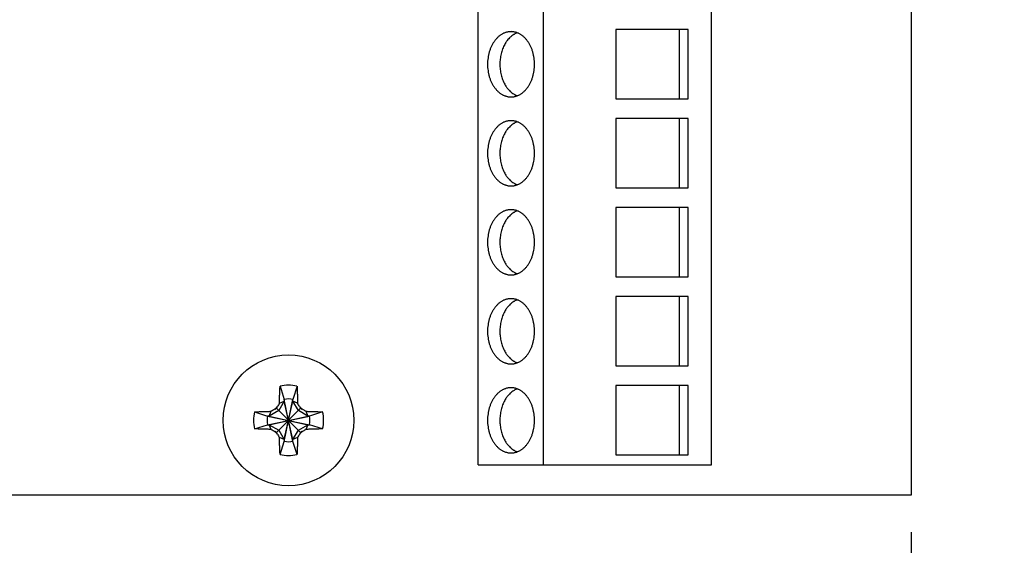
# Model space of a CAD drawing. Header units: inches. Extents: x 0 to 22, y 0 to 17.
# Tile 14 of 28: x 6.4 to 8, y 7.6 to 8.5. Entities that reach past the tile are written whole.
import ezdxf

# ---------------------------------------------------------------- set-up
doc = ezdxf.new("R2010")
doc.units = ezdxf.units.IN
doc.header["$LTSCALE"] = 1.21
doc.header["$MEASUREMENT"] = 0
doc.layers.get('0').update_dxf_attribs({"linetype": 'CONTINUOUS'})
doc.layers.add('DIMENSIONS', color=7, linetype='CONTINUOUS')
doc.styles.get("Standard").update_dxf_attribs({"font": 'txt', "width": 0.8})
doc.dimstyles.new('DIMSTYLE_1', dxfattribs={"dimtxt": 0.125, "dimasz": 0.18, "dimexe": 0.18, "dimexo": 0.0625, "dimgap": 0.09, "dimtad": 0, "dimtih": 1, "dimtoh": 1, "dimdec": 3, "dimzin": 4, "dimdsep": 46, "dimtxsty": 'STANDARD', "dimblk": '_FILLED', "dimblk1": '_FILLED', "dimblk2": '_FILLED', "dimcen": 0.09, "dimadec": 0, "dimazin": 0, "dimtp": 0.01, "dimtm": 0.01, "dimtfac": 1, "dimtdec": 3, "dimtofl": 0, "dimtmove": 0, "dimatfit": 3, "dimldrblk": '_FILLED', "dimfxl": 1, "dimtolj": 1, "dimtzin": 4, "dimarcsym": 0})

# ---------------------------------------------------------------- blocks, each defined once
blk = doc.blocks.new('*D7')
at = {"layer": 'DIMENSIONS', "color": 2, "linetype": 'CONTINUOUS'}
blk.add_line((7.8754, 7.6473), (7.8754, 7.0223), dxfattribs=at)
at = {"layer": 'DIMENSIONS', "color": 2, "linetype": 'CONTINUOUS', "insert": (7.8129, 6.9598), "char_height": 0.125, "width": 1.425, "attachment_point": 3, "rotation": 90, "line_spacing_factor": 0.9}
blk.add_mtext('4.050{\\Ftxt.shx;\\W1.000000;\\H0.125000; }[102.87]', dxfattribs=at)
blk = doc.blocks.new('_FILLED')
at = {"color": 0, "linetype": 'BYBLOCK'}
blk.add_solid([(0, 0), (-1, 0.1736), (-1, -0.1736)], dxfattribs=at)

msp = doc.modelspace()

# ---------------------------------------------------------------- linework, layer by layer
at = {"color": 7, "linetype": 'CONTINUOUS'}
for p, q in [((7.8754, 11.5098), (7.8754, 7.7098)), ((7.145, 7.7609), (7.145, 9.2609)), ((7.2552, 7.7609), (7.2552, 9.2609)), ((7.5387, 7.7609), (7.5387, 9.2609)), ((7.4992, 8.4945), (7.3772, 8.4945)), ((7.3772, 8.4945), (7.3772, 8.3779)), ((7.4846, 8.3779), (7.4846, 8.4945)), ((7.4992, 8.3779), (7.4992, 8.4945)), ((7.3772, 8.3779), (7.4992, 8.3779)), ((7.4992, 8.3445), (7.3772, 8.3445)), ((7.3772, 8.3445), (7.3772, 8.2279)), ((7.4846, 8.2279), (7.4846, 8.3445)), ((7.4992, 8.2279), (7.4992, 8.3445)), ((7.3772, 8.2279), (7.4992, 8.2279)), ((7.4992, 8.1945), (7.3772, 8.1945)), ((7.3772, 8.1945), (7.3772, 8.0779)), ((7.4846, 8.0779), (7.4846, 8.1945)), ((7.4992, 8.0779), (7.4992, 8.1945)), ((7.3772, 8.0779), (7.4992, 8.0779)), ((7.4992, 8.0445), (7.3772, 8.0445)), ((7.3772, 8.0445), (7.3772, 7.9279)), ((7.4846, 7.9279), (7.4846, 8.0445)), ((7.4992, 7.9279), (7.4992, 8.0445)), ((7.3772, 7.9279), (7.4992, 7.9279)), ((6.8111, 7.8933), (6.8181, 7.8713)), ((6.8396, 7.8933), (6.8326, 7.8713)), ((7.4992, 7.8945), (7.3772, 7.8945)), ((7.3772, 7.8945), (7.3772, 7.7779)), ((7.4846, 7.7779), (7.4846, 7.8945)), ((7.4992, 7.7779), (7.4992, 7.8945)), ((6.8326, 7.8005), (6.8181, 7.8713)), ((6.8181, 7.8713), (6.8181, 7.8684)), ((6.8181, 7.8005), (6.8326, 7.8713)), ((6.8326, 7.8684), (6.8326, 7.8713)), ((6.8023, 7.8547), (6.805, 7.8563)), ((6.805, 7.8563), (6.8066, 7.859)), ((6.8457, 7.8156), (6.805, 7.8563)), ((6.805, 7.8156), (6.8457, 7.8563)), ((6.8181, 7.8684), (6.8088, 7.8524)), ((6.8101, 7.8649), (6.8181, 7.8684)), ((6.8326, 7.8034), (6.8181, 7.8684)), ((6.8181, 7.8034), (6.8326, 7.8684)), ((6.8406, 7.8649), (6.8326, 7.8684)), ((6.8419, 7.8524), (6.8326, 7.8684)), ((6.8441, 7.859), (6.8457, 7.8563)), ((6.8457, 7.8563), (6.8484, 7.8547)), ((6.7679, 7.8502), (6.7899, 7.8432)), ((6.7899, 7.8286), (6.8607, 7.8432)), ((6.7929, 7.8432), (6.7899, 7.8432)), ((6.7899, 7.8432), (6.8607, 7.8286)), ((6.8088, 7.8524), (6.7929, 7.8432)), ((6.7929, 7.8432), (6.7963, 7.8512)), ((6.7929, 7.8286), (6.8578, 7.8432)), ((6.7929, 7.8432), (6.8578, 7.8286)), ((6.8578, 7.8432), (6.8419, 7.8524)), ((6.8544, 7.8512), (6.8578, 7.8432)), ((6.8607, 7.8432), (6.8578, 7.8432)), ((6.8828, 7.8502), (6.8607, 7.8432)), ((6.7679, 7.8217), (6.7899, 7.8286)), ((6.7899, 7.8286), (6.7929, 7.8286)), ((6.7929, 7.8286), (6.8088, 7.8194)), ((6.7963, 7.8206), (6.7929, 7.8286)), ((6.8419, 7.8194), (6.8578, 7.8286)), ((6.8578, 7.8286), (6.8544, 7.8206)), ((6.8578, 7.8286), (6.8607, 7.8286)), ((6.8828, 7.8217), (6.8607, 7.8286)), ((6.805, 7.8156), (6.8023, 7.8172)), ((6.8066, 7.8128), (6.805, 7.8156)), ((6.8088, 7.8194), (6.8181, 7.8034)), ((6.8181, 7.8034), (6.8101, 7.8069)), ((6.8181, 7.8034), (6.8181, 7.8005)), ((6.8326, 7.8034), (6.8419, 7.8194)), ((6.8406, 7.8069), (6.8326, 7.8034)), ((6.8326, 7.8005), (6.8326, 7.8034)), ((6.8457, 7.8156), (6.8441, 7.8128)), ((6.8484, 7.8172), (6.8457, 7.8156)), ((6.8111, 7.7785), (6.8181, 7.8005)), ((6.8396, 7.7785), (6.8326, 7.8005)), ((7.3772, 7.7779), (7.4992, 7.7779)), ((7.145, 7.7609), (7.5387, 7.7609)), ((7.8754, 7.7098), (3.8254, 7.7098))]:
    msp.add_line(p, q, dxfattribs=at)
msp.add_circle((6.8253, 7.8359), 0.1102, dxfattribs=at)
for centre, radius, start, end in [((6.8253, 7.836), 0.0591, 76.0606, 103.9393), ((6.8253, 7.8359), 0.0361, 78.3738, 101.6261), ((7.8578, 6.0417), 2.0979, 120.2091, 120.3969), ((6.8253, 7.8359), 0.0297, 129.0984, 140.9016), ((8.6924, 6.7608), 2.1823, 149.6067, 149.7872), ((5.0311, 6.8034), 2.0979, 30.2091, 30.3969), ((6.8253, 7.8359), 0.0297, 39.0984, 50.9016), ((5.7503, 5.9688), 2.1823, 59.6067, 59.7872), ((6.8253, 7.8359), 0.0591, 166.0606, 193.9393), ((6.8253, 7.8359), 0.0361, 168.3738, 191.6261), ((6.8253, 7.8359), 0.0361, 348.3738, 11.6261), ((6.8254, 7.8359), 0.0591, 346.0606, 13.9393), ((7.9004, 9.703), 2.1823, 239.6067, 239.7872), ((5.7929, 9.6301), 2.0979, 300.2091, 300.3969), ((6.8253, 7.8359), 0.0297, 219.0984, 230.9016), ((8.6196, 8.8684), 2.0979, 210.2091, 210.3969), ((4.9583, 8.911), 2.1823, 329.6067, 329.7872), ((6.8253, 7.8359), 0.0297, 309.0984, 320.9016), ((6.8253, 7.8359), 0.0361, 258.3738, 281.6261), ((6.8253, 7.8359), 0.0591, 256.0606, 283.9393)]:
    msp.add_arc(centre, radius, start, end, dxfattribs=at)
for points, knots in [([(7.2005, 8.4909), (7.1998, 8.4909), (7.1985, 8.4909), (7.1966, 8.4907), (7.1947, 8.4903), (7.1928, 8.4899), (7.1909, 8.4893), (7.189, 8.4886), (7.1871, 8.4877), (7.1853, 8.4867), (7.1835, 8.4856), (7.1818, 8.4844), (7.1801, 8.4831), (7.1779, 8.4812), (7.1753, 8.4784), (7.1724, 8.4748), (7.1698, 8.4708), (7.1675, 8.4665), (7.1655, 8.4618), (7.1638, 8.457), (7.1625, 8.4519), (7.1616, 8.4466), (7.161, 8.4413), (7.1608, 8.4359), (7.161, 8.4305), (7.1616, 8.4252), (7.1625, 8.42), (7.1638, 8.4149), (7.1655, 8.41), (7.1675, 8.4054), (7.1698, 8.401), (7.1724, 8.397), (7.1753, 8.3934), (7.1779, 8.3907), (7.1801, 8.3887), (7.1818, 8.3874), (7.1835, 8.3862), (7.1853, 8.3851), (7.1871, 8.3841), (7.189, 8.3833), (7.1909, 8.3825), (7.1928, 8.382), (7.1947, 8.3815), (7.1966, 8.3812), (7.1985, 8.381), (7.1998, 8.3809), (7.2005, 8.3809)], [0, 0, 0, 0, 0.012999, 0.026028, 0.039114, 0.052285, 0.065568, 0.078986, 0.092563, 0.106319, 0.120272, 0.134436, 0.148825, 0.163448, 0.193412, 0.224367, 0.2563, 0.289164, 0.322882, 0.35735, 0.392444, 0.428021, 0.463927, 0.5, 0.536073, 0.571979, 0.607556, 0.64265, 0.677118, 0.710836, 0.7437, 0.775633, 0.806588, 0.836552, 0.851175, 0.865564, 0.879728, 0.893681, 0.907437, 0.921014, 0.934432, 0.947715, 0.960886, 0.973972, 0.987001, 1, 1, 1, 1]), ([(7.2109, 8.489), (7.2104, 8.4888), (7.2093, 8.4884), (7.2078, 8.4876), (7.2063, 8.4868), (7.2043, 8.4856), (7.2024, 8.4843), (7.2006, 8.4828), (7.1987, 8.4811), (7.1965, 8.4789), (7.1945, 8.4765), (7.193, 8.4744), (7.1915, 8.4722), (7.1898, 8.4693), (7.1879, 8.4656), (7.1863, 8.4618), (7.1849, 8.4577), (7.1838, 8.4535), (7.1829, 8.4492), (7.1822, 8.4448), (7.1818, 8.4404), (7.1817, 8.4359), (7.1818, 8.4314), (7.1822, 8.427), (7.1829, 8.4226), (7.1838, 8.4183), (7.1849, 8.4141), (7.1863, 8.4101), (7.1879, 8.4062), (7.1898, 8.4025), (7.1915, 8.3996), (7.193, 8.3974), (7.1945, 8.3954), (7.1965, 8.3929), (7.1987, 8.3907), (7.2006, 8.3891), (7.2024, 8.3876), (7.2043, 8.3862), (7.2063, 8.385), (7.2078, 8.3842), (7.2093, 8.3835), (7.2104, 8.383), (7.2109, 8.3829)], [0, 0, 0, 0, 0.013045, 0.026221, 0.039543, 0.053022, 0.080483, 0.09449, 0.108686, 0.137659, 0.167428, 0.182614, 0.197996, 0.22933, 0.261393, 0.294129, 0.327467, 0.361325, 0.39561, 0.430222, 0.465055, 0.5, 0.534945, 0.569778, 0.60439, 0.638675, 0.672533, 0.705871, 0.738607, 0.77067, 0.802004, 0.817386, 0.832572, 0.862341, 0.891314, 0.90551, 0.919517, 0.946978, 0.960457, 0.973779, 0.986955, 1, 1, 1, 1]), ([(7.2005, 8.3809), (7.2011, 8.3809), (7.2024, 8.381), (7.2044, 8.3812), (7.2063, 8.3815), (7.2082, 8.382), (7.2101, 8.3825), (7.212, 8.3833), (7.2138, 8.3841), (7.2157, 8.3851), (7.2174, 8.3862), (7.2192, 8.3874), (7.2209, 8.3887), (7.2231, 8.3907), (7.2257, 8.3934), (7.2286, 8.397), (7.2312, 8.401), (7.2335, 8.4054), (7.2355, 8.41), (7.2371, 8.4149), (7.2384, 8.42), (7.2394, 8.4252), (7.24, 8.4305), (7.2401, 8.4359), (7.24, 8.4413), (7.2394, 8.4466), (7.2384, 8.4519), (7.2371, 8.457), (7.2355, 8.4618), (7.2335, 8.4665), (7.2312, 8.4708), (7.2286, 8.4748), (7.2257, 8.4784), (7.2231, 8.4812), (7.2209, 8.4831), (7.2192, 8.4844), (7.2174, 8.4856), (7.2157, 8.4867), (7.2138, 8.4877), (7.212, 8.4886), (7.2101, 8.4893), (7.2082, 8.4899), (7.2063, 8.4903), (7.2044, 8.4907), (7.2024, 8.4909), (7.2011, 8.4909), (7.2005, 8.4909)], [0, 0, 0, 0, 0.012999, 0.026028, 0.039114, 0.052285, 0.065568, 0.078986, 0.092563, 0.106319, 0.120272, 0.134436, 0.148825, 0.163448, 0.193412, 0.224367, 0.2563, 0.289164, 0.322882, 0.35735, 0.392444, 0.428021, 0.463927, 0.5, 0.536073, 0.571979, 0.607556, 0.64265, 0.677118, 0.710836, 0.7437, 0.775633, 0.806588, 0.836552, 0.851175, 0.865564, 0.879728, 0.893681, 0.907437, 0.921014, 0.934432, 0.947715, 0.960886, 0.973972, 0.987001, 1, 1, 1, 1]), ([(7.2005, 8.3409), (7.1998, 8.3409), (7.1985, 8.3409), (7.1966, 8.3407), (7.1947, 8.3403), (7.1928, 8.3399), (7.1909, 8.3393), (7.189, 8.3386), (7.1871, 8.3377), (7.1853, 8.3367), (7.1835, 8.3356), (7.1818, 8.3344), (7.1801, 8.3331), (7.1779, 8.3312), (7.1753, 8.3284), (7.1724, 8.3248), (7.1698, 8.3208), (7.1675, 8.3165), (7.1655, 8.3118), (7.1638, 8.307), (7.1625, 8.3019), (7.1616, 8.2966), (7.161, 8.2913), (7.1608, 8.2859), (7.161, 8.2805), (7.1616, 8.2752), (7.1625, 8.27), (7.1638, 8.2649), (7.1655, 8.26), (7.1675, 8.2554), (7.1698, 8.251), (7.1724, 8.247), (7.1753, 8.2434), (7.1779, 8.2407), (7.1801, 8.2387), (7.1818, 8.2374), (7.1835, 8.2362), (7.1853, 8.2351), (7.1871, 8.2341), (7.189, 8.2333), (7.1909, 8.2325), (7.1928, 8.232), (7.1947, 8.2315), (7.1966, 8.2312), (7.1985, 8.231), (7.1998, 8.2309), (7.2005, 8.2309)], [0, 0, 0, 0, 0.012999, 0.026028, 0.039114, 0.052285, 0.065568, 0.078986, 0.092563, 0.106319, 0.120272, 0.134436, 0.148825, 0.163448, 0.193412, 0.224367, 0.2563, 0.289164, 0.322882, 0.35735, 0.392444, 0.428021, 0.463927, 0.5, 0.536073, 0.571979, 0.607556, 0.64265, 0.677118, 0.710836, 0.7437, 0.775633, 0.806588, 0.836552, 0.851175, 0.865564, 0.879728, 0.893681, 0.907437, 0.921014, 0.934432, 0.947715, 0.960886, 0.973972, 0.987001, 1, 1, 1, 1]), ([(7.2109, 8.339), (7.2104, 8.3388), (7.2093, 8.3384), (7.2078, 8.3376), (7.2063, 8.3368), (7.2043, 8.3356), (7.2024, 8.3343), (7.2006, 8.3328), (7.1987, 8.3311), (7.1965, 8.3289), (7.1945, 8.3265), (7.193, 8.3244), (7.1915, 8.3222), (7.1898, 8.3193), (7.1879, 8.3156), (7.1863, 8.3118), (7.1849, 8.3077), (7.1838, 8.3035), (7.1829, 8.2992), (7.1822, 8.2948), (7.1818, 8.2904), (7.1817, 8.2859), (7.1818, 8.2814), (7.1822, 8.277), (7.1829, 8.2726), (7.1838, 8.2683), (7.1849, 8.2641), (7.1863, 8.2601), (7.1879, 8.2562), (7.1898, 8.2525), (7.1915, 8.2496), (7.193, 8.2474), (7.1945, 8.2454), (7.1965, 8.2429), (7.1987, 8.2407), (7.2006, 8.2391), (7.2024, 8.2376), (7.2043, 8.2362), (7.2063, 8.235), (7.2078, 8.2342), (7.2093, 8.2335), (7.2104, 8.233), (7.2109, 8.2329)], [0, 0, 0, 0, 0.013045, 0.026221, 0.039543, 0.053022, 0.080483, 0.09449, 0.108686, 0.137659, 0.167428, 0.182614, 0.197996, 0.22933, 0.261393, 0.294129, 0.327467, 0.361325, 0.39561, 0.430222, 0.465055, 0.5, 0.534945, 0.569778, 0.60439, 0.638675, 0.672533, 0.705871, 0.738607, 0.77067, 0.802004, 0.817386, 0.832572, 0.862341, 0.891314, 0.90551, 0.919517, 0.946978, 0.960457, 0.973779, 0.986955, 1, 1, 1, 1]), ([(7.2005, 8.2309), (7.2011, 8.2309), (7.2024, 8.231), (7.2044, 8.2312), (7.2063, 8.2315), (7.2082, 8.232), (7.2101, 8.2325), (7.212, 8.2333), (7.2138, 8.2341), (7.2157, 8.2351), (7.2174, 8.2362), (7.2192, 8.2374), (7.2209, 8.2387), (7.2231, 8.2407), (7.2257, 8.2434), (7.2286, 8.247), (7.2312, 8.251), (7.2335, 8.2554), (7.2355, 8.26), (7.2371, 8.2649), (7.2384, 8.27), (7.2394, 8.2752), (7.24, 8.2805), (7.2401, 8.2859), (7.24, 8.2913), (7.2394, 8.2966), (7.2384, 8.3019), (7.2371, 8.307), (7.2355, 8.3118), (7.2335, 8.3165), (7.2312, 8.3208), (7.2286, 8.3248), (7.2257, 8.3284), (7.2231, 8.3312), (7.2209, 8.3331), (7.2192, 8.3344), (7.2174, 8.3356), (7.2157, 8.3367), (7.2138, 8.3377), (7.212, 8.3386), (7.2101, 8.3393), (7.2082, 8.3399), (7.2063, 8.3403), (7.2044, 8.3407), (7.2024, 8.3409), (7.2011, 8.3409), (7.2005, 8.3409)], [0, 0, 0, 0, 0.012999, 0.026028, 0.039114, 0.052285, 0.065568, 0.078986, 0.092563, 0.106319, 0.120272, 0.134436, 0.148825, 0.163448, 0.193412, 0.224367, 0.2563, 0.289164, 0.322882, 0.35735, 0.392444, 0.428021, 0.463927, 0.5, 0.536073, 0.571979, 0.607556, 0.64265, 0.677118, 0.710836, 0.7437, 0.775633, 0.806588, 0.836552, 0.851175, 0.865564, 0.879728, 0.893681, 0.907437, 0.921014, 0.934432, 0.947715, 0.960886, 0.973972, 0.987001, 1, 1, 1, 1]), ([(7.2005, 8.1909), (7.1998, 8.1909), (7.1985, 8.1909), (7.1966, 8.1907), (7.1947, 8.1903), (7.1928, 8.1899), (7.1909, 8.1893), (7.189, 8.1886), (7.1871, 8.1877), (7.1853, 8.1867), (7.1835, 8.1856), (7.1818, 8.1844), (7.1801, 8.1831), (7.1779, 8.1812), (7.1753, 8.1784), (7.1724, 8.1748), (7.1698, 8.1708), (7.1675, 8.1665), (7.1655, 8.1618), (7.1638, 8.157), (7.1625, 8.1519), (7.1616, 8.1466), (7.161, 8.1413), (7.1608, 8.1359), (7.161, 8.1305), (7.1616, 8.1252), (7.1625, 8.12), (7.1638, 8.1149), (7.1655, 8.11), (7.1675, 8.1054), (7.1698, 8.101), (7.1724, 8.097), (7.1753, 8.0934), (7.1779, 8.0907), (7.1801, 8.0887), (7.1818, 8.0874), (7.1835, 8.0862), (7.1853, 8.0851), (7.1871, 8.0841), (7.189, 8.0833), (7.1909, 8.0825), (7.1928, 8.082), (7.1947, 8.0815), (7.1966, 8.0812), (7.1985, 8.081), (7.1998, 8.0809), (7.2005, 8.0809)], [0, 0, 0, 0, 0.012999, 0.026028, 0.039114, 0.052285, 0.065568, 0.078986, 0.092563, 0.106319, 0.120272, 0.134436, 0.148825, 0.163448, 0.193412, 0.224367, 0.2563, 0.289164, 0.322882, 0.35735, 0.392444, 0.428021, 0.463927, 0.5, 0.536073, 0.571979, 0.607556, 0.64265, 0.677118, 0.710836, 0.7437, 0.775633, 0.806588, 0.836552, 0.851175, 0.865564, 0.879728, 0.893681, 0.907437, 0.921014, 0.934432, 0.947715, 0.960886, 0.973972, 0.987001, 1, 1, 1, 1]), ([(7.2109, 8.189), (7.2104, 8.1888), (7.2093, 8.1884), (7.2078, 8.1876), (7.2063, 8.1868), (7.2043, 8.1856), (7.2024, 8.1843), (7.2006, 8.1828), (7.1987, 8.1811), (7.1965, 8.1789), (7.1945, 8.1765), (7.193, 8.1744), (7.1915, 8.1722), (7.1898, 8.1693), (7.1879, 8.1656), (7.1863, 8.1618), (7.1849, 8.1577), (7.1838, 8.1535), (7.1829, 8.1492), (7.1822, 8.1448), (7.1818, 8.1404), (7.1817, 8.1359), (7.1818, 8.1314), (7.1822, 8.127), (7.1829, 8.1226), (7.1838, 8.1183), (7.1849, 8.1141), (7.1863, 8.1101), (7.1879, 8.1062), (7.1898, 8.1025), (7.1915, 8.0996), (7.193, 8.0974), (7.1945, 8.0954), (7.1965, 8.0929), (7.1987, 8.0907), (7.2006, 8.0891), (7.2024, 8.0876), (7.2043, 8.0862), (7.2063, 8.085), (7.2078, 8.0842), (7.2093, 8.0835), (7.2104, 8.083), (7.2109, 8.0829)], [0, 0, 0, 0, 0.013045, 0.026221, 0.039543, 0.053022, 0.080483, 0.09449, 0.108686, 0.137659, 0.167428, 0.182614, 0.197996, 0.22933, 0.261393, 0.294129, 0.327467, 0.361325, 0.39561, 0.430222, 0.465055, 0.5, 0.534945, 0.569778, 0.60439, 0.638675, 0.672533, 0.705871, 0.738607, 0.77067, 0.802004, 0.817386, 0.832572, 0.862341, 0.891314, 0.90551, 0.919517, 0.946978, 0.960457, 0.973779, 0.986955, 1, 1, 1, 1]), ([(7.2005, 8.0809), (7.2011, 8.0809), (7.2024, 8.081), (7.2044, 8.0812), (7.2063, 8.0815), (7.2082, 8.082), (7.2101, 8.0825), (7.212, 8.0833), (7.2138, 8.0841), (7.2157, 8.0851), (7.2174, 8.0862), (7.2192, 8.0874), (7.2209, 8.0887), (7.2231, 8.0907), (7.2257, 8.0934), (7.2286, 8.097), (7.2312, 8.101), (7.2335, 8.1054), (7.2355, 8.11), (7.2371, 8.1149), (7.2384, 8.12), (7.2394, 8.1252), (7.24, 8.1305), (7.2401, 8.1359), (7.24, 8.1413), (7.2394, 8.1466), (7.2384, 8.1519), (7.2371, 8.157), (7.2355, 8.1618), (7.2335, 8.1665), (7.2312, 8.1708), (7.2286, 8.1748), (7.2257, 8.1784), (7.2231, 8.1812), (7.2209, 8.1831), (7.2192, 8.1844), (7.2174, 8.1856), (7.2157, 8.1867), (7.2138, 8.1877), (7.212, 8.1886), (7.2101, 8.1893), (7.2082, 8.1899), (7.2063, 8.1903), (7.2044, 8.1907), (7.2024, 8.1909), (7.2011, 8.1909), (7.2005, 8.1909)], [0, 0, 0, 0, 0.012999, 0.026028, 0.039114, 0.052285, 0.065568, 0.078986, 0.092563, 0.106319, 0.120272, 0.134436, 0.148825, 0.163448, 0.193412, 0.224367, 0.2563, 0.289164, 0.322882, 0.35735, 0.392444, 0.428021, 0.463927, 0.5, 0.536073, 0.571979, 0.607556, 0.64265, 0.677118, 0.710836, 0.7437, 0.775633, 0.806588, 0.836552, 0.851175, 0.865564, 0.879728, 0.893681, 0.907437, 0.921014, 0.934432, 0.947715, 0.960886, 0.973972, 0.987001, 1, 1, 1, 1]), ([(7.2005, 8.0409), (7.1998, 8.0409), (7.1985, 8.0409), (7.1966, 8.0407), (7.1947, 8.0403), (7.1928, 8.0399), (7.1909, 8.0393), (7.189, 8.0386), (7.1871, 8.0377), (7.1853, 8.0367), (7.1835, 8.0356), (7.1818, 8.0344), (7.1801, 8.0331), (7.1779, 8.0312), (7.1753, 8.0284), (7.1724, 8.0248), (7.1698, 8.0208), (7.1675, 8.0165), (7.1655, 8.0118), (7.1638, 8.007), (7.1625, 8.0019), (7.1616, 7.9966), (7.161, 7.9913), (7.1608, 7.9859), (7.161, 7.9805), (7.1616, 7.9752), (7.1625, 7.97), (7.1638, 7.9649), (7.1655, 7.96), (7.1675, 7.9554), (7.1698, 7.951), (7.1724, 7.947), (7.1753, 7.9434), (7.1779, 7.9407), (7.1801, 7.9387), (7.1818, 7.9374), (7.1835, 7.9362), (7.1853, 7.9351), (7.1871, 7.9341), (7.189, 7.9333), (7.1909, 7.9325), (7.1928, 7.932), (7.1947, 7.9315), (7.1966, 7.9312), (7.1985, 7.931), (7.1998, 7.9309), (7.2005, 7.9309)], [0, 0, 0, 0, 0.012999, 0.026028, 0.039114, 0.052285, 0.065568, 0.078986, 0.092563, 0.106319, 0.120272, 0.134436, 0.148825, 0.163448, 0.193412, 0.224367, 0.2563, 0.289164, 0.322882, 0.35735, 0.392444, 0.428021, 0.463927, 0.5, 0.536073, 0.571979, 0.607556, 0.64265, 0.677118, 0.710836, 0.7437, 0.775633, 0.806588, 0.836552, 0.851175, 0.865564, 0.879728, 0.893681, 0.907437, 0.921014, 0.934432, 0.947715, 0.960886, 0.973972, 0.987001, 1, 1, 1, 1]), ([(7.2109, 8.039), (7.2104, 8.0388), (7.2093, 8.0384), (7.2078, 8.0376), (7.2063, 8.0368), (7.2043, 8.0356), (7.2024, 8.0343), (7.2006, 8.0328), (7.1987, 8.0311), (7.1965, 8.0289), (7.1945, 8.0265), (7.193, 8.0244), (7.1915, 8.0222), (7.1898, 8.0193), (7.1879, 8.0156), (7.1863, 8.0118), (7.1849, 8.0077), (7.1838, 8.0035), (7.1829, 7.9992), (7.1822, 7.9948), (7.1818, 7.9904), (7.1817, 7.9859), (7.1818, 7.9814), (7.1822, 7.977), (7.1829, 7.9726), (7.1838, 7.9683), (7.1849, 7.9641), (7.1863, 7.9601), (7.1879, 7.9562), (7.1898, 7.9525), (7.1915, 7.9496), (7.193, 7.9474), (7.1945, 7.9454), (7.1965, 7.9429), (7.1987, 7.9407), (7.2006, 7.9391), (7.2024, 7.9376), (7.2043, 7.9362), (7.2063, 7.935), (7.2078, 7.9342), (7.2093, 7.9335), (7.2104, 7.933), (7.2109, 7.9329)], [0, 0, 0, 0, 0.013045, 0.026221, 0.039543, 0.053022, 0.080483, 0.09449, 0.108686, 0.137659, 0.167428, 0.182614, 0.197996, 0.22933, 0.261393, 0.294129, 0.327467, 0.361325, 0.39561, 0.430222, 0.465055, 0.5, 0.534945, 0.569778, 0.60439, 0.638675, 0.672533, 0.705871, 0.738607, 0.77067, 0.802004, 0.817386, 0.832572, 0.862341, 0.891314, 0.90551, 0.919517, 0.946978, 0.960457, 0.973779, 0.986955, 1, 1, 1, 1]), ([(7.2005, 7.9309), (7.2011, 7.9309), (7.2024, 7.931), (7.2044, 7.9312), (7.2063, 7.9315), (7.2082, 7.932), (7.2101, 7.9325), (7.212, 7.9333), (7.2138, 7.9341), (7.2157, 7.9351), (7.2174, 7.9362), (7.2192, 7.9374), (7.2209, 7.9387), (7.2231, 7.9407), (7.2257, 7.9434), (7.2286, 7.947), (7.2312, 7.951), (7.2335, 7.9554), (7.2355, 7.96), (7.2371, 7.9649), (7.2384, 7.97), (7.2394, 7.9752), (7.24, 7.9805), (7.2401, 7.9859), (7.24, 7.9913), (7.2394, 7.9966), (7.2384, 8.0019), (7.2371, 8.007), (7.2355, 8.0118), (7.2335, 8.0165), (7.2312, 8.0208), (7.2286, 8.0248), (7.2257, 8.0284), (7.2231, 8.0312), (7.2209, 8.0331), (7.2192, 8.0344), (7.2174, 8.0356), (7.2157, 8.0367), (7.2138, 8.0377), (7.212, 8.0386), (7.2101, 8.0393), (7.2082, 8.0399), (7.2063, 8.0403), (7.2044, 8.0407), (7.2024, 8.0409), (7.2011, 8.0409), (7.2005, 8.0409)], [0, 0, 0, 0, 0.012999, 0.026028, 0.039114, 0.052285, 0.065568, 0.078986, 0.092563, 0.106319, 0.120272, 0.134436, 0.148825, 0.163448, 0.193412, 0.224367, 0.2563, 0.289164, 0.322882, 0.35735, 0.392444, 0.428021, 0.463927, 0.5, 0.536073, 0.571979, 0.607556, 0.64265, 0.677118, 0.710836, 0.7437, 0.775633, 0.806588, 0.836552, 0.851175, 0.865564, 0.879728, 0.893681, 0.907437, 0.921014, 0.934432, 0.947715, 0.960886, 0.973972, 0.987001, 1, 1, 1, 1]), ([(6.8101, 7.8649), (6.8101, 7.8674), (6.8102, 7.8722), (6.8104, 7.8794), (6.8107, 7.8864), (6.811, 7.8911), (6.8111, 7.8933)], [0, 0, 0, 0, 0.257987, 0.511687, 0.759541, 1, 1, 1, 1]), ([(6.8396, 7.8933), (6.8397, 7.8911), (6.84, 7.8864), (6.8402, 7.8794), (6.8405, 7.8722), (6.8406, 7.8674), (6.8406, 7.8649)], [0, 0, 0, 0, 0.240459, 0.488314, 0.742014, 1, 1, 1, 1]), ([(7.2005, 7.8909), (7.1998, 7.8909), (7.1985, 7.8909), (7.1966, 7.8907), (7.1947, 7.8903), (7.1928, 7.8899), (7.1909, 7.8893), (7.189, 7.8886), (7.1871, 7.8877), (7.1853, 7.8867), (7.1835, 7.8856), (7.1818, 7.8844), (7.1801, 7.8831), (7.1779, 7.8812), (7.1753, 7.8784), (7.1724, 7.8748), (7.1698, 7.8708), (7.1675, 7.8665), (7.1655, 7.8618), (7.1638, 7.857), (7.1625, 7.8519), (7.1616, 7.8466), (7.161, 7.8413), (7.1608, 7.8359), (7.161, 7.8305), (7.1616, 7.8252), (7.1625, 7.82), (7.1638, 7.8149), (7.1655, 7.81), (7.1675, 7.8054), (7.1698, 7.801), (7.1724, 7.797), (7.1753, 7.7934), (7.1779, 7.7907), (7.1801, 7.7887), (7.1818, 7.7874), (7.1835, 7.7862), (7.1853, 7.7851), (7.1871, 7.7841), (7.189, 7.7833), (7.1909, 7.7825), (7.1928, 7.782), (7.1947, 7.7815), (7.1966, 7.7812), (7.1985, 7.781), (7.1998, 7.7809), (7.2005, 7.7809)], [0, 0, 0, 0, 0.012999, 0.026028, 0.039114, 0.052285, 0.065568, 0.078986, 0.092563, 0.106319, 0.120272, 0.134436, 0.148825, 0.163448, 0.193412, 0.224367, 0.2563, 0.289164, 0.322882, 0.35735, 0.392444, 0.428021, 0.463927, 0.5, 0.536073, 0.571979, 0.607556, 0.64265, 0.677118, 0.710836, 0.7437, 0.775633, 0.806588, 0.836552, 0.851175, 0.865564, 0.879728, 0.893681, 0.907437, 0.921014, 0.934432, 0.947715, 0.960886, 0.973972, 0.987001, 1, 1, 1, 1]), ([(7.2109, 7.889), (7.2104, 7.8888), (7.2093, 7.8884), (7.2078, 7.8876), (7.2063, 7.8868), (7.2043, 7.8856), (7.2024, 7.8843), (7.2006, 7.8828), (7.1987, 7.8811), (7.1965, 7.8789), (7.1945, 7.8765), (7.193, 7.8744), (7.1915, 7.8722), (7.1898, 7.8693), (7.1879, 7.8656), (7.1863, 7.8618), (7.1849, 7.8577), (7.1838, 7.8535), (7.1829, 7.8492), (7.1822, 7.8448), (7.1818, 7.8404), (7.1817, 7.8359), (7.1818, 7.8314), (7.1822, 7.827), (7.1829, 7.8226), (7.1838, 7.8183), (7.1849, 7.8141), (7.1863, 7.8101), (7.1879, 7.8062), (7.1898, 7.8025), (7.1915, 7.7996), (7.193, 7.7974), (7.1945, 7.7954), (7.1965, 7.7929), (7.1987, 7.7907), (7.2006, 7.7891), (7.2024, 7.7876), (7.2043, 7.7862), (7.2063, 7.785), (7.2078, 7.7842), (7.2093, 7.7835), (7.2104, 7.783), (7.2109, 7.7829)], [0, 0, 0, 0, 0.013045, 0.026221, 0.039543, 0.053022, 0.080483, 0.09449, 0.108686, 0.137659, 0.167428, 0.182614, 0.197996, 0.22933, 0.261393, 0.294129, 0.327467, 0.361325, 0.39561, 0.430222, 0.465055, 0.5, 0.534945, 0.569778, 0.60439, 0.638675, 0.672533, 0.705871, 0.738607, 0.77067, 0.802004, 0.817386, 0.832572, 0.862341, 0.891314, 0.90551, 0.919517, 0.946978, 0.960457, 0.973779, 0.986955, 1, 1, 1, 1]), ([(7.2005, 7.7809), (7.2011, 7.7809), (7.2024, 7.781), (7.2044, 7.7812), (7.2063, 7.7815), (7.2082, 7.782), (7.2101, 7.7825), (7.212, 7.7833), (7.2138, 7.7841), (7.2157, 7.7851), (7.2174, 7.7862), (7.2192, 7.7874), (7.2209, 7.7887), (7.2231, 7.7907), (7.2257, 7.7934), (7.2286, 7.797), (7.2312, 7.801), (7.2335, 7.8054), (7.2355, 7.81), (7.2371, 7.8149), (7.2384, 7.82), (7.2394, 7.8252), (7.24, 7.8305), (7.2401, 7.8359), (7.24, 7.8413), (7.2394, 7.8466), (7.2384, 7.8519), (7.2371, 7.857), (7.2355, 7.8618), (7.2335, 7.8665), (7.2312, 7.8708), (7.2286, 7.8748), (7.2257, 7.8784), (7.2231, 7.8812), (7.2209, 7.8831), (7.2192, 7.8844), (7.2174, 7.8856), (7.2157, 7.8867), (7.2138, 7.8877), (7.212, 7.8886), (7.2101, 7.8893), (7.2082, 7.8899), (7.2063, 7.8903), (7.2044, 7.8907), (7.2024, 7.8909), (7.2011, 7.8909), (7.2005, 7.8909)], [0, 0, 0, 0, 0.012999, 0.026028, 0.039114, 0.052285, 0.065568, 0.078986, 0.092563, 0.106319, 0.120272, 0.134436, 0.148825, 0.163448, 0.193412, 0.224367, 0.2563, 0.289164, 0.322882, 0.35735, 0.392444, 0.428021, 0.463927, 0.5, 0.536073, 0.571979, 0.607556, 0.64265, 0.677118, 0.710836, 0.7437, 0.775633, 0.806588, 0.836552, 0.851175, 0.865564, 0.879728, 0.893681, 0.907437, 0.921014, 0.934432, 0.947715, 0.960886, 0.973972, 0.987001, 1, 1, 1, 1]), ([(6.7679, 7.8502), (6.7702, 7.8503), (6.7748, 7.8505), (6.7818, 7.8508), (6.789, 7.851), (6.7939, 7.8511), (6.7963, 7.8512)], [0, 0, 0, 0, 0.240458, 0.488313, 0.742013, 1, 1, 1, 1]), ([(6.8544, 7.8512), (6.8568, 7.8511), (6.8616, 7.851), (6.8688, 7.8508), (6.8759, 7.8505), (6.8805, 7.8503), (6.8828, 7.8502)], [0, 0, 0, 0, 0.257987, 0.511687, 0.759541, 1, 1, 1, 1]), ([(6.7963, 7.8206), (6.7939, 7.8207), (6.789, 7.8208), (6.7818, 7.821), (6.7748, 7.8213), (6.7702, 7.8215), (6.7679, 7.8217)], [0, 0, 0, 0, 0.257987, 0.511687, 0.759541, 1, 1, 1, 1]), ([(6.8828, 7.8217), (6.8805, 7.8215), (6.8759, 7.8213), (6.8688, 7.821), (6.8616, 7.8208), (6.8568, 7.8207), (6.8544, 7.8206)], [0, 0, 0, 0, 0.240458, 0.488313, 0.742013, 1, 1, 1, 1]), ([(6.8111, 7.7785), (6.811, 7.7808), (6.8107, 7.7854), (6.8104, 7.7924), (6.8102, 7.7996), (6.8101, 7.8045), (6.8101, 7.8069)], [0, 0, 0, 0, 0.240458, 0.488313, 0.742013, 1, 1, 1, 1]), ([(6.8406, 7.8069), (6.8406, 7.8045), (6.8405, 7.7996), (6.8402, 7.7924), (6.84, 7.7854), (6.8397, 7.7808), (6.8396, 7.7785)], [0, 0, 0, 0, 0.257987, 0.511687, 0.759541, 1, 1, 1, 1])]:
    msp.add_open_spline(points, degree=3, knots=knots, dxfattribs=at)

# ---------------------------------------------------------------- dimensions: what is measured, and where the dimension line sits
at = {"layer": 'DIMENSIONS', "color": 2, "linetype": 'CONTINUOUS'}
dim = msp.add_ordinate_dim(feature_location=(7.8754, 7.6473), offset=(0, -0.625), dtype=1, origin=(3.8254, 7.7098), dimstyle='DIMSTYLE_1', dxfattribs=at)
dim.commit()
dim.dimension.update_dxf_attribs({"geometry": '*D7', "text_midpoint": (8.0322, 5.9791)})

doc.saveas('drawing.dxf')
